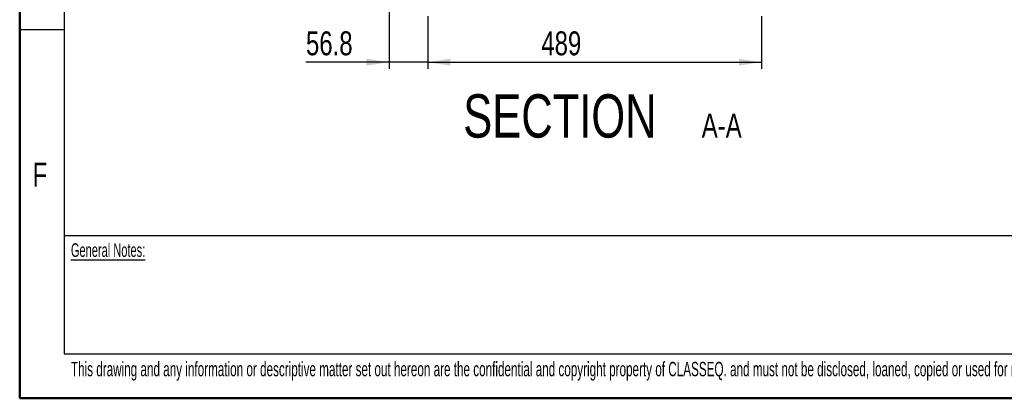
# Model space of a CAD drawing. Header units: millimetres. Extents: x 0 to 4200, y 0 to 2970.
# Tile 1 of 75: x 0 to 1442, y 0 to 555. Entities that reach past the tile are written whole.
import ezdxf

# ---------------------------------------------------------------- set-up
doc = ezdxf.new("R2010")
doc.units = ezdxf.units.MM
doc.header["$LTSCALE"] = 10
doc.layers.add('BOARDER', color=7, linetype='Continuous', lineweight=25)
doc.layers.add('DIMENSION', color=8, linetype='Continuous')
doc.styles.add('SLDTEXTSTYLE0', font='TXT', dxfattribs={"width": 0.605})
doc.styles.add('SLDTEXTSTYLE1', font='TXT', dxfattribs={"width": 0.75})
doc.dimstyles.new('SLDDIMSTYLE1', dxfattribs={"dimtxt": 35, "dimasz": 33.02, "dimexe": 0, "dimexo": 0.0625, "dimgap": 8.75, "dimtad": 1, "dimdec": 0, "dimrnd": 1e-09, "dimzin": 12, "dimdsep": 46, "dimtxsty": 'SLDTEXTSTYLE1', "dimsah": 1, "dimcen": 0.09, "dimadec": 0, "dimazin": 3, "dimtfac": 1, "dimtdec": 0, "dimtofl": 0, "dimtmove": 0, "dimatfit": 3, "dimfxl": 1, "dimfrac": 2, "dimtolj": 1, "dimtzin": 12, "dimarcsym": 0})
doc.dimstyles.new('SLDDIMSTYLE3', dxfattribs={"dimtxt": 35, "dimasz": 33.02, "dimexe": 0, "dimexo": 0.0625, "dimgap": 8.75, "dimtad": 1, "dimdec": 1, "dimrnd": 1e-09, "dimzin": 12, "dimdsep": 46, "dimtxsty": 'SLDTEXTSTYLE1', "dimsah": 1, "dimcen": 0.09, "dimadec": 0, "dimazin": 3, "dimtfac": 1, "dimtmove": 0, "dimatfit": 0, "dimfxl": 1, "dimfrac": 2, "dimtolj": 1, "dimtzin": 12, "dimarcsym": 0})

# ---------------------------------------------------------------- blocks, each defined once
blk = doc.blocks.new('_D_5')
at = {"layer": 'DIMENSION'}
for p, q in [((540.9, 594.1), (540.9, 482.7)), ((597.6, 560), (597.6, 482.7)), ((540.9, 492.7), (419.2, 492.7)), ((597.6, 492.7), (540.9, 492.7)), ((597.6, 492.7), (661.1, 492.7))]:
    blk.add_line(p, q, dxfattribs=at)
for points in [[(540.9, 492.7), (507.8, 497.7), (507.8, 487.6)], [(597.6, 492.7), (630.7, 487.6), (630.7, 497.7)]]:
    blk.add_solid(points, dxfattribs=at)
at = {"layer": 'DIMENSION', "insert": (419.2, 537.8), "char_height": 35, "attachment_point": 1, "style": 'SLDTEXTSTYLE1'}
blk.add_mtext('56.8', dxfattribs=at)
blk = doc.blocks.new('_D_6')
at = {"layer": 'DIMENSION'}
for p, q in [((597.6, 560), (597.6, 482.7)), ((1086.1, 560), (1086.1, 482.7)), ((597.6, 492.7), (1086.1, 492.7))]:
    blk.add_line(p, q, dxfattribs=at)
for points in [[(597.6, 492.7), (630.7, 487.6), (630.7, 497.7)], [(1086.1, 492.7), (1053.1, 497.7), (1053.1, 487.6)]]:
    blk.add_solid(points, dxfattribs=at)
at = {"layer": 'DIMENSION', "insert": (763.8, 537.8), "char_height": 35, "attachment_point": 1, "style": 'SLDTEXTSTYLE1'}
blk.add_mtext('489', dxfattribs=at)

msp = doc.modelspace()

# ---------------------------------------------------------------- linework, layer by layer
at = {"layer": 'BOARDER', "linetype": 'Continuous', "lineweight": 50}
for q in [(0, 2970), (4200, 0)]:
    msp.add_line((0, 0), q, dxfattribs=at)
at = {"layer": 'BOARDER'}
for p, q in [((65, 2905), (65, 65)), ((65, 540), (0, 540)), ((65, 238.413), (2311.6, 238.413)), ((65, 65), (4135, 65))]:
    msp.add_line(p, q, dxfattribs=at)

# ---------------------------------------------------------------- texts
at = {"layer": 'BOARDER', "attachment_point": 1}
for s, insert, char_height, style in [('F', (18.815, 345.397), 35, 'SLDTEXTSTYLE1'), ('\\LGeneral Notes:', (75.008, 227.206), 20, 'SLDTEXTSTYLE0'), ('This drawing and any information or descriptive matter set out hereon are the confidential and copyright property of CLASSEQ. and must not be disclosed, loaned, copied or used for manufacturing, tendering or any other purpose without their written permission.', (75.008, 53.456), 21.166667, 'SLDTEXTSTYLE0')]:
    msp.add_mtext(s, dxfattribs=dict(at, insert=insert, char_height=char_height, style=style))
at = {"layer": 'DIMENSION', "attachment_point": 2, "style": 'SLDTEXTSTYLE1'}
for s, insert, char_height in [('SECTION', (791.068, 445.635), 63.5), ('A-A', (1028.021, 417.249), 35)]:
    msp.add_mtext(s, dxfattribs=dict(at, insert=insert, char_height=char_height))

# ---------------------------------------------------------------- dimensions: what is measured, and where the dimension line sits
at = {"layer": 'DIMENSION'}
for base, p1, p2, dimstyle, picture, middle in [((540.861, 492.65), (597.634, 569.958), (540.861, 604.108), 'SLDDIMSTYLE3', '_D_5', (464.487, 492.65)), ((1086.134062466, 492.650058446), (597.634062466, 569.958010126), (1086.134062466, 569.958010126), 'SLDDIMSTYLE1', '_D_6', (802.57060796, 492.650058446))]:
    dim = msp.add_linear_dim(base=base, p1=p1, p2=p2, dimstyle=dimstyle, dxfattribs=at)
    dim.commit()
    dim.dimension.update_dxf_attribs({"geometry": picture, "text_midpoint": middle, "dimtype": 160})

doc.saveas('drawing.dxf')
